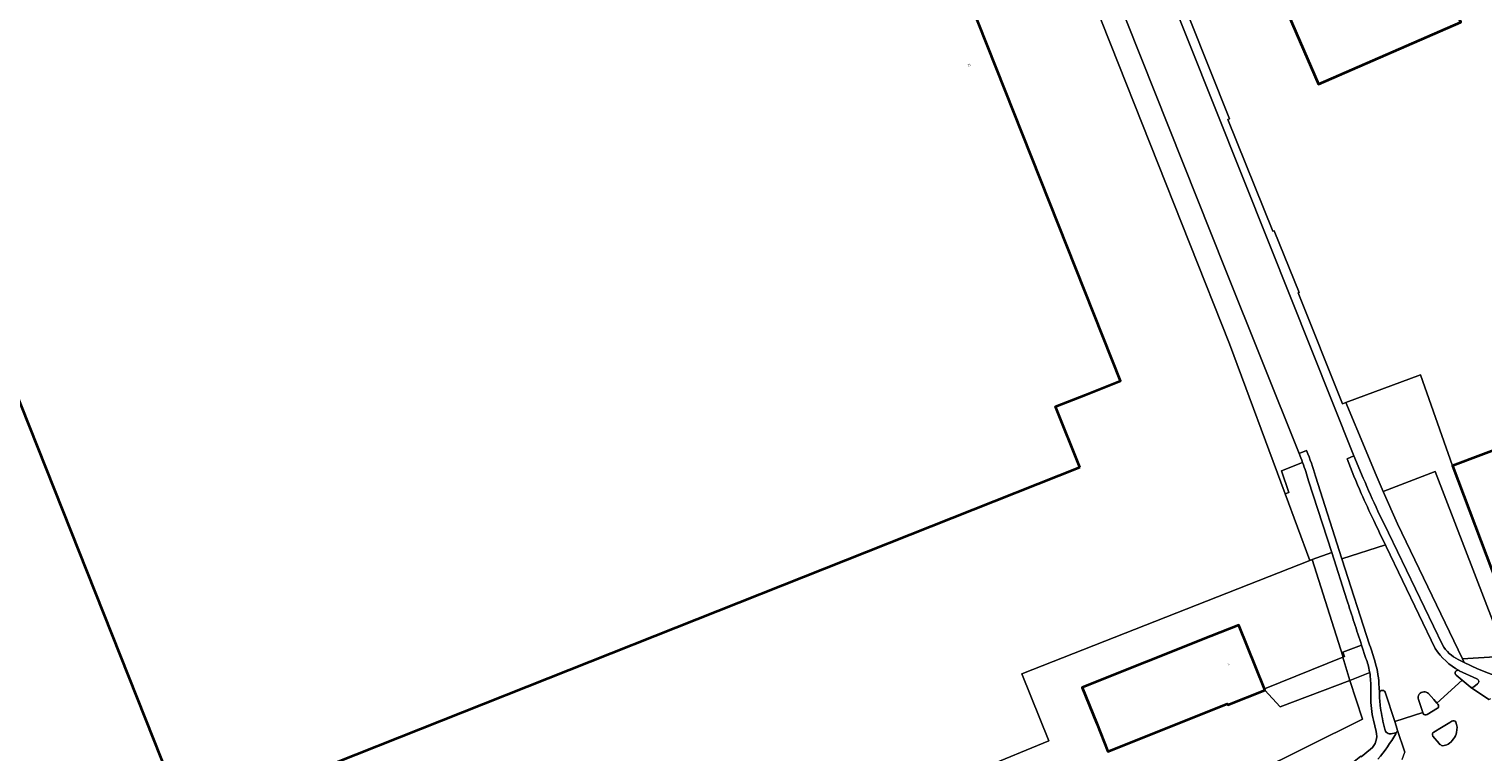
# Model space of a CAD drawing. Header units: metres. Extents: x 197700 to 204338, y 317132 to 325229.
# Tile 154 of 256: x 200543 to 200785, y 318263 to 318384. Entities that reach past the tile are written whole.
import ezdxf
from ezdxf.enums import TextEntityAlignment as Align

# ---------------------------------------------------------------- set-up
doc = ezdxf.new("R2010")
doc.units = ezdxf.units.M
for name, color, linetype, lineweight in [('B-WE-GR-GRAS-GV', 60, 'Continuous', 13), ('B-WE-IE-TERREINAFSCHEIDING_KUNSTMATIG_HEKWERK-G', 20, 'IE-TERREINAFSCHEIDING-KUNSTMATIG', 18), ('B-WE-OG-BEBOUWING-GV', 7, 'Continuous', 35), ('B-WE-OG-BEBOUWING-T18', 10, 'Continuous', 18), ('B-WE-OG-TERREIN_CULTUURSCHEIDING-GV', 7, 'Continuous', 18), ('B-WE-OG-TERREIN_ERF-GV', 7, 'Continuous', 18), ('B-WE-OG-WEG-GV', 7, 'Continuous', 18), ('B-WE-VH-VERHARDING_ASFALT-GV', 252, 'Continuous', 18), ('B-WE-VH-VERHARDING_BETON-GV', 252, 'Continuous', 18), ('B-WE-VH-VERHARDING_BETONSTRAATSTEEN-GV', 252, 'Continuous', 18), ('B-WE-VH-VERHARDING_OPEN-GV', 252, 'Continuous', 18), ('B-WE-VH-VERHARDING_PUIN-GV', 252, 'Continuous', 18), ('B-WE-VH-VERHARDING_TEGEL-GV', 252, 'Continuous', 18)]:
    doc.layers.add(name, color=color, linetype=linetype, lineweight=lineweight)
doc.styles.add('NLCS-ISO-M200-T18', font='NLCS-ISO.ttf', dxfattribs={"height": 0.36})
doc.linetypes.add('IE-TERREINAFSCHEIDING-KUNSTMATIG', pattern='A,4,[82,NLCS.SHX,S=0.75,R=90,X=0,Y=0],4,-2', length=10)

msp = doc.modelspace()

# ---------------------------------------------------------------- linework, layer by layer
at = {"layer": 'B-WE-GR-GRAS-GV'}
msp.add_lwpolyline([(200813.793, 318277.539), (200840.912, 318289.295), (200838.197, 318295.499), (200818.995, 318288.298), (200795.175, 318278.831), (200793.423, 318279.95), (200787.979, 318279.353), (200781.717, 318278.976), (200782.007, 318278.373), (200784.241, 318277.307)], dxfattribs=at)
msp.add_lwpolyline([(200784.241, 318277.307, 0.2169068), (200813.793, 318277.539)], format="xyb", dxfattribs=at)
at = {"layer": 'B-WE-IE-TERREINAFSCHEIDING_KUNSTMATIG_HEKWERK-G'}
for points in [[(200711.535, 318410.742), (200723.236, 318381.222), (200743, 318331.334), (200752.22, 318306.43)], [(200780.076, 318311.069), (200774.767, 318326.199)], [(200752.22, 318306.43), (200756.328, 318295.334)], [(200756.328, 318295.334), (200708.452, 318276.483), (200712.976, 318265.329), (200701.953, 318260.789), (200702.403, 318259.622), (200701.967, 318259.45)], [(200728.319, 318250.648), (200765.107, 318268.959), (200763.009, 318275.374)]]:
    msp.add_lwpolyline(points, dxfattribs=at)
at = {"layer": 'B-WE-OG-BEBOUWING-GV'}
for points in [[(200718.095, 318310.815), (200714.093, 318320.9), (200719.067, 318322.883), (200724.892, 318325.206), (200682.042, 318433.149), (200586.74, 318395.317), (200574.508, 318426.123), (200510.473, 318400.696), (200569.566, 318251.876)], [(200749.959, 318405.264), (200745.368, 318403.282), (200748.494, 318396.041), (200757.783, 318374.536), (200781.467, 318384.819), (200768.981, 318413.577)], [(200809.4, 318322.068), (200784.757, 318312.827), (200780.076, 318311.069), (200788.518, 318288.591), (200825.035, 318302.288), (200816.595, 318324.737), (200852.795, 318338.332), (200851.037, 318343.013), (200847.445, 318352.605), (200804.061, 318336.203)], [(200748.783, 318273.977), (200744.546, 318284.593), (200739.902, 318282.74), (200718.513, 318274.205), (200720.913, 318268.19), (200722.766, 318263.546), (200742.628, 318271.485), (200742.702, 318271.3), (200748.863, 318273.777)]]:
    msp.add_lwpolyline(points, close=True, dxfattribs=at)
at = {"layer": 'B-WE-OG-TERREIN_CULTUURSCHEIDING-GV'}
msp.add_lwpolyline([(200711.535, 318410.742), (200723.236, 318381.222), (200743, 318331.334), (200752.22, 318306.43), (200752.839, 318306.634), (200751.662, 318310.215), (200755.148, 318311.588), (200754.996, 318311.999), (200754.841, 318312.409), (200754.549, 318313.138), (200742.287, 318343.792), (200725.933, 318384.87), (200715.056, 318412.144)], close=True, dxfattribs=at)
for points in [[(200762.497, 318288.778), (200759.976, 318296.639), (200756.724, 318295.476), (200761.815, 318279.384), (200761.854, 318279.254)], [(200761.854, 318279.254), (200762.112, 318279.347), (200761.857, 318280.067), (200764.951, 318281.24)]]:
    msp.add_lwpolyline(points, dxfattribs=at)
msp.add_lwpolyline([(200764.951, 318281.24, -0.0003961), (200762.497, 318288.778)], format="xyb", dxfattribs=at)
at = {"layer": 'B-WE-OG-TERREIN_ERF-GV'}
for points in [[(200714.093, 318320.9), (200718.095, 318310.815), (200569.566, 318251.876), (200510.473, 318400.696), (200574.508, 318426.123), (200586.74, 318395.317), (200682.042, 318433.149), (200724.892, 318325.206), (200719.067, 318322.883)], [(200748.494, 318396.041), (200745.368, 318403.282), (200749.959, 318405.264), (200768.981, 318413.577), (200781.467, 318384.819), (200757.783, 318374.536)], [(200768.515, 318306.805), (200770.899, 318301.426), (200781.717, 318278.976), (200787.979, 318279.353), (200793.423, 318279.95), (200795.175, 318278.831), (200818.995, 318288.298), (200812.461, 318291.577), (200811.569, 318293.785), (200786.969, 318284.663), (200777.171, 318310.144)]]:
    msp.add_lwpolyline(points, close=True, dxfattribs=at)
for points in [[(200427.768, 318396.363), (200453.529, 318331.868), (200452.205, 318331.25), (200465.021, 318294.188), (200487.369, 318238.63), (200492.893, 318228.021), (200521.073, 318199.031), (200530.613, 318189.217), (200548.168, 318188.58), (200688.084, 318245.493), (200691.331, 318255.259), (200701.967, 318259.45), (200702.403, 318259.622), (200701.953, 318260.789), (200712.976, 318265.329), (200708.452, 318276.483), (200756.328, 318295.334), (200752.22, 318306.43), (200743, 318331.334), (200723.236, 318381.222), (200711.535, 318410.742)], [(200729.822, 318401.891), (200742.998, 318368.776), (200742.735, 318368.653), (200750.175, 318350.063), (200750.438, 318350.157), (200754.56, 318339.877), (200754.392, 318339.807), (200761.752, 318321.375), (200762.322, 318321.581), (200774.767, 318326.199), (200780.076, 318311.069), (200784.757, 318312.827), (200809.4, 318322.068)], [(200739.902, 318282.74), (200744.546, 318284.593), (200748.783, 318273.977), (200761.854, 318279.254), (200761.815, 318279.384), (200756.724, 318295.476), (200756.328, 318295.334), (200708.452, 318276.483), (200712.976, 318265.329), (200701.953, 318260.789), (200702.403, 318259.622), (200701.967, 318259.45), (200691.331, 318255.259), (200688.084, 318245.493), (200548.168, 318188.58), (200530.613, 318189.217), (200521.073, 318199.031), (200492.893, 318228.021), (200487.369, 318238.63), (200465.021, 318294.188), (200452.205, 318331.25), (200453.529, 318331.868), (200427.768, 318396.363)], [(200351.344, 318063.731), (200363.329, 318070.391), (200354.231, 318084.067), (200379.686, 318107.8), (200407.686, 318131.726), (200427.235, 318106.024), (200553.811, 318170.968), (200630.925, 318207.871), (200667.544, 318226.064), (200703.699, 318240.938), (200722.023, 318247.535), (200727.707, 318250.343), (200728.319, 318250.648), (200765.107, 318268.959), (200763.009, 318275.374), (200751.439, 318270.997), (200748.863, 318273.777), (200742.702, 318271.3), (200742.628, 318271.485), (200722.766, 318263.546), (200720.913, 318268.19), (200718.513, 318274.205), (200739.902, 318282.74)]]:
    msp.add_lwpolyline(points, dxfattribs=at)
at = {"layer": 'B-WE-OG-WEG-GV'}
for points in [[(200766.305, 318276.679), (200763.009, 318275.374), (200765.107, 318268.959), (200728.319, 318250.648), (200727.707, 318250.343), (200722.023, 318247.535)], [(200767.362, 318266.872), (200766.937, 318268.75)], [(200747.947, 318249.245), (200764.824, 318262.77), (200764.891, 318262.687), (200766.445, 318263.952)]]:
    msp.add_lwpolyline(points, dxfattribs=at)
for points in [[(200766.452, 318275.294, 0.0192018), (200766.305, 318276.679)], [(200766.49, 318274.121, 0.0085438), (200766.452, 318275.294)], [(200766.481, 318272.68, -0.0131891), (200766.49, 318274.121)], [(200766.937, 318268.75, -0.0646464), (200766.481, 318272.68)], [(200767.323, 318265.269, 0.1403546), (200767.362, 318266.872)], [(200766.445, 318263.952, 0.1492916), (200767.323, 318265.269)]]:
    msp.add_lwpolyline(points, format="xyb", dxfattribs=at)
at = {"layer": 'B-WE-VH-VERHARDING_ASFALT-GV'}
for points in [[(200721.593, 318414.746), (200716.283, 318412.632), (200715.076, 318412.152), (200715.056, 318412.144), (200725.933, 318384.87), (200742.287, 318343.792), (200754.549, 318313.138), (200755.784, 318313.599)], [(200762.536, 318312.201), (200763.686, 318312.72), (200749.583, 318348.044), (200722.673, 318415.6), (200721.459, 318415.082), (200721.593, 318414.746)], [(200757.305, 318309.354), (200761.684, 318295.616), (200768.907, 318297.918)], [(200768.907, 318297.918), (200761.684, 318295.616), (200766.277, 318281.272)], [(200777.188, 318280.695), (200769.023, 318297.672), (200768.907, 318297.918)], [(200776.048, 318273.184), (200776.497, 318272.698), (200776.948, 318272.195), (200777.471, 318271.606), (200781.667, 318275.414), (200780.676, 318276.232)], [(200767.863, 318274.222), (200767.904, 318273.299)], [(200786.097, 318272.188), (200786.089, 318272.192), (200783.056, 318274.277), (200782.986, 318274.325), (200781.667, 318275.414), (200777.471, 318271.606), (200777.633, 318271.423)], [(200768.872, 318273.443), (200770.451, 318268.549), (200775.12, 318270.054), (200774.382, 318272.215)], [(200775.183, 318269.868), (200775.12, 318270.054), (200770.451, 318268.549), (200770.869, 318267.255)], [(200777.591, 318270.741), (200775.845, 318269.692)], [(200770.889, 318267.195), (200772.146, 318263.428)], [(200776.934, 318266.793), (200778.238, 318267.566), (200779.597, 318268.394), (200779.957, 318268.61)], [(200777.833, 318264.867), (200776.788, 318266.124)]]:
    msp.add_lwpolyline(points, dxfattribs=at)
for points in [[(200755.784, 318313.599, -0.0280288), (200757.305, 318309.354)], [(200764.891, 318306.483, -0.0125163), (200762.536, 318312.201)], [(200766.961, 318301.971, -0.0084696), (200764.891, 318306.483)], [(200768.907, 318297.918, -0.0040905), (200766.961, 318301.971)], [(200766.277, 318281.272, -0.0276155), (200767.189, 318278.438)], [(200781.156, 318277.019, -0.123978), (200777.188, 318280.695)], [(200767.189, 318278.438, -0.0669959), (200767.863, 318274.222)], [(200780.676, 318276.232, -0.9099556), (200781.156, 318277.019)], [(200767.904, 318273.299, -0.7413169), (200768.872, 318273.443)], [(200774.382, 318272.215, -0.4874108), (200775.306, 318273.482)], [(200775.306, 318273.482, -0.2108712), (200776.048, 318273.184)], [(200777.633, 318271.423, -0.4226849), (200777.591, 318270.741)], [(200775.845, 318269.692, -0.4171521), (200775.183, 318269.868)], [(200770.869, 318267.255, -0.030003), (200770.889, 318267.195)], [(200776.788, 318266.124, -0.3966649), (200776.934, 318266.793)], [(200779.957, 318268.61, -0.4040476), (200780.614, 318268.459)], [(200780.736, 318266.727, -0.1016037), (200780.228, 318265.638)], [(200780.614, 318268.459, -0.1545382), (200780.736, 318266.727)], [(200778.417, 318264.526, -0.1671114), (200777.833, 318264.867)], [(200779.318, 318264.781, -0.1007795), (200778.417, 318264.526)], [(200780.228, 318265.638, -0.0956412), (200779.318, 318264.781)]]:
    msp.add_lwpolyline(points, format="xyb", dxfattribs=at)
at = {"layer": 'B-WE-VH-VERHARDING_BETON-GV'}
for points in [[(200781.156, 318277.019, 0.9099556), (200780.676, 318276.232)], [(200783.056, 318274.277, 0.3191666), (200783.597, 318274.334)], [(200784.238, 318274.814, 0.587245), (200784.131, 318275.644)], [(200775.306, 318273.482, 0.4874108), (200774.382, 318272.215)], [(200776.048, 318273.184, 0.2108712), (200775.306, 318273.482)], [(200777.591, 318270.741, 0.4226849), (200777.633, 318271.423)], [(200775.183, 318269.868, 0.4171521), (200775.845, 318269.692)], [(200776.934, 318266.793, 0.3966649), (200776.788, 318266.124)], [(200780.614, 318268.459, 0.4040476), (200779.957, 318268.61)], [(200780.228, 318265.638, 0.1016037), (200780.736, 318266.727)], [(200780.736, 318266.727, 0.1545382), (200780.614, 318268.459)], [(200777.833, 318264.867, 0.1671114), (200778.417, 318264.526)], [(200778.417, 318264.526, 0.1007795), (200779.318, 318264.781)], [(200779.318, 318264.781, 0.0956412), (200780.228, 318265.638)]]:
    msp.add_lwpolyline(points, format="xyb", dxfattribs=at)
for points in [[(200780.676, 318276.232), (200781.667, 318275.414), (200782.986, 318274.325), (200783.056, 318274.277)], [(200784.131, 318275.644), (200781.193, 318276.999), (200781.156, 318277.019)], [(200783.597, 318274.334), (200784.238, 318274.814)], [(200774.382, 318272.215), (200775.12, 318270.054), (200775.183, 318269.868)], [(200777.633, 318271.423), (200777.471, 318271.606), (200776.948, 318272.195), (200776.497, 318272.698), (200776.048, 318273.184)], [(200775.845, 318269.692), (200777.591, 318270.741)], [(200779.957, 318268.61), (200779.597, 318268.394), (200778.238, 318267.566), (200776.934, 318266.793)], [(200776.788, 318266.124), (200777.833, 318264.867)]]:
    msp.add_lwpolyline(points, dxfattribs=at)
at = {"layer": 'B-WE-VH-VERHARDING_BETONSTRAATSTEEN-GV'}
for points in [[(200755.784, 318313.599), (200754.549, 318313.138), (200754.841, 318312.409), (200754.996, 318311.999), (200755.148, 318311.588)], [(200765.23, 318309.005), (200763.686, 318312.72), (200762.536, 318312.201)], [(200755.148, 318311.588), (200751.662, 318310.215), (200752.839, 318306.634), (200752.22, 318306.43), (200756.328, 318295.334), (200756.724, 318295.476), (200759.976, 318296.639), (200756.142, 318308.59)], [(200756.142, 318308.59), (200759.976, 318296.639), (200762.497, 318288.778)], [(200761.684, 318295.616), (200757.305, 318309.354)], [(200778.395, 318281.273), (200769.422, 318299.912), (200767.659, 318303.527)], [(200768.907, 318297.918), (200769.023, 318297.672), (200777.188, 318280.695)], [(200766.277, 318281.272), (200761.684, 318295.616)], [(200765.652, 318279.045), (200764.951, 318281.24), (200761.857, 318280.067), (200762.112, 318279.347), (200761.854, 318279.254), (200763.009, 318275.374), (200766.305, 318276.679), (200766.283, 318276.822)], [(200764.951, 318281.24), (200765.652, 318279.045)], [(200784.241, 318277.307), (200782.007, 318278.373), (200781.018, 318278.845)], [(200766.283, 318276.822), (200766.305, 318276.679)], [(200781.156, 318277.019), (200781.193, 318276.999), (200784.131, 318275.644)], [(200767.904, 318273.299), (200767.863, 318274.222)], [(200783.056, 318274.277), (200786.089, 318272.192), (200786.097, 318272.188), (200786.453, 318272.378)], [(200784.238, 318274.814), (200783.597, 318274.334)], [(200766.937, 318268.75), (200767.362, 318266.872)], [(200770.653, 318266.52), (200770.681, 318266.724), (200770.576, 318266.651), (200769.884, 318266.506)], [(200770.681, 318266.724), (200770.653, 318266.52)], [(200771.679, 318262.243), (200772.146, 318263.428), (200770.889, 318267.195)], [(200766.445, 318263.952), (200764.891, 318262.687), (200764.824, 318262.77), (200747.947, 318249.245), (200748.922, 318247.912), (200748.948, 318247.961)]]:
    msp.add_lwpolyline(points, dxfattribs=at)
for points in [[(200757.305, 318309.354, 0.0280288), (200755.784, 318313.599)], [(200756.142, 318308.59, 0.0146178), (200755.148, 318311.588)], [(200755.148, 318311.588, -0.0146178), (200756.142, 318308.59)], [(200762.536, 318312.201, 0.0125163), (200764.891, 318306.483)], [(200767.659, 318303.527, -0.0066923), (200765.23, 318309.005)], [(200764.891, 318306.483, 0.0084696), (200766.961, 318301.971)], [(200766.961, 318301.971, 0.0040905), (200768.907, 318297.918)], [(200762.497, 318288.778, 0.0003961), (200764.951, 318281.24)], [(200767.189, 318278.438, 0.0276155), (200766.277, 318281.272)], [(200781.018, 318278.845, -0.1438782), (200778.395, 318281.273)], [(200766.283, 318276.822, 0.0498726), (200765.652, 318279.045)], [(200765.652, 318279.045, -0.0498726), (200766.283, 318276.822)], [(200777.188, 318280.695, 0.123978), (200781.156, 318277.019)], [(200766.305, 318276.679, -0.0192018), (200766.452, 318275.294)], [(200767.863, 318274.222, 0.0669959), (200767.189, 318278.438)], [(200813.793, 318277.539, -0.2169068), (200784.241, 318277.307)], [(200766.452, 318275.294, -0.0085438), (200766.49, 318274.121)], [(200766.49, 318274.121, 0.0131891), (200766.481, 318272.68)], [(200783.597, 318274.334, -0.3191666), (200783.056, 318274.277)], [(200784.131, 318275.644, -0.587245), (200784.238, 318274.814)], [(200766.481, 318272.68, 0.0646464), (200766.937, 318268.75)], [(200768.102, 318270.829, -0.0284817), (200767.904, 318273.299)], [(200768.795, 318267.267, -0.0231885), (200768.102, 318270.829)], [(200767.362, 318266.872, -0.1403546), (200767.323, 318265.269)], [(200767.656, 318262.265, 0.0415418), (200770.653, 318266.52)], [(200770.653, 318266.52, -0.0415418), (200767.656, 318262.265)], [(200769.884, 318266.506, -0.4199923), (200768.795, 318267.267)], [(200770.889, 318267.195, -0.3415454), (200770.681, 318266.724)], [(200767.323, 318265.269, -0.1492916), (200766.445, 318263.952)]]:
    msp.add_lwpolyline(points, format="xyb", dxfattribs=at)
at = {"layer": 'B-WE-VH-VERHARDING_OPEN-GV'}
for points in [[(200846.956, 318291.915), (200844.382, 318297.9), (200847.618, 318299.043), (200848.269, 318299.273), (200847.686, 318300.833), (200851.62, 318302.254), (200848.203, 318311.062), (200825.035, 318302.288), (200788.518, 318288.591), (200780.076, 318311.069), (200774.767, 318326.199), (200762.322, 318321.581), (200765.687, 318313.51), (200767.219, 318309.899), (200768.515, 318306.805), (200777.171, 318310.144), (200786.969, 318284.663), (200811.569, 318293.785), (200812.461, 318291.577), (200818.995, 318288.298), (200838.197, 318295.499), (200840.912, 318289.295)], [(200748.863, 318273.777), (200751.439, 318270.997), (200763.009, 318275.374), (200761.854, 318279.254), (200748.783, 318273.977)]]:
    msp.add_lwpolyline(points, close=True, dxfattribs=at)
at = {"layer": 'B-WE-VH-VERHARDING_PUIN-GV'}
for points in [[(200768.872, 318273.443, 0.7413169), (200767.904, 318273.299)], [(200767.904, 318273.299, 0.0284817), (200768.102, 318270.829)], [(200768.102, 318270.829, 0.0231885), (200768.795, 318267.267)], [(200768.795, 318267.267, 0.4199923), (200769.884, 318266.506)], [(200770.681, 318266.724, 0.3415454), (200770.889, 318267.195)], [(200770.889, 318267.195, 0.030003), (200770.869, 318267.255)]]:
    msp.add_lwpolyline(points, format="xyb", dxfattribs=at)
for points in [[(200770.869, 318267.255), (200770.451, 318268.549), (200768.872, 318273.443)], [(200769.884, 318266.506), (200770.576, 318266.651), (200770.681, 318266.724)]]:
    msp.add_lwpolyline(points, dxfattribs=at)
at = {"layer": 'B-WE-VH-VERHARDING_TEGEL-GV'}
for points in [[(200761.752, 318321.375), (200754.392, 318339.807), (200754.56, 318339.877), (200750.438, 318350.157), (200750.175, 318350.063), (200742.735, 318368.653), (200742.998, 318368.776), (200729.822, 318401.891), (200729.576, 318401.793), (200728.561, 318404.354), (200721.918, 318421.116)], [(200722.188, 318416.851), (200722.673, 318415.6), (200749.583, 318348.044), (200763.686, 318312.72), (200765.23, 318309.005)], [(200781.018, 318278.845), (200782.007, 318278.373), (200781.717, 318278.976), (200770.899, 318301.426), (200768.515, 318306.805), (200767.219, 318309.899), (200765.687, 318313.51), (200762.322, 318321.581), (200761.752, 318321.375)], [(200767.659, 318303.527), (200769.422, 318299.912), (200778.395, 318281.273)]]:
    msp.add_lwpolyline(points, dxfattribs=at)
for points in [[(200765.23, 318309.005, 0.0066923), (200767.659, 318303.527)], [(200778.395, 318281.273, 0.1438782), (200781.018, 318278.845)]]:
    msp.add_lwpolyline(points, format="xyb", dxfattribs=at)

# ---------------------------------------------------------------- texts
at = {"layer": 'B-WE-OG-BEBOUWING-T18', "style": 'NLCS-ISO-M200-T18'}
for s, p in [('25', (200699.749, 318377.702)), ('5', (200742.859, 318278.029))]:
    msp.add_text(s, height=0.36, rotation=21.7, dxfattribs=at).set_placement(p, align=Align.MIDDLE)

doc.saveas('drawing.dxf')
